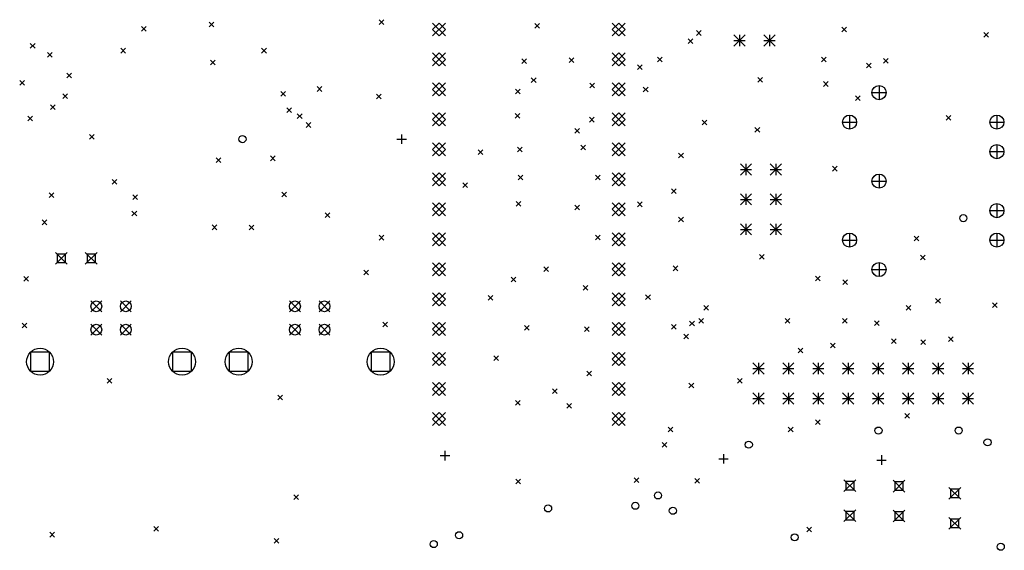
# Model space of a CAD drawing. Extents: x -2 to 158, y -158 to -1.
# Tile 7 of 8: x 75 to 158, y -158 to -113. Entities that reach past the tile are written whole.
import ezdxf

# ---------------------------------------------------------------- set-up
doc = ezdxf.new("R2010")
doc.units = 0
doc.layers.add('BLACK', color=7, linetype='CONTINUOUS')

msp = doc.modelspace()

# ---------------------------------------------------------------- linework, layer by layer
at = {"layer": 'BLACK', "linetype": 'CONTINUOUS'}
for p, q in [((90.775, -113.475), (91.175, -113.875)), ((91.175, -113.475), (90.775, -113.875)), ((105.2, -113.275), (105.6, -113.675)), ((105.6, -113.275), (105.2, -113.675)), ((109.73, -113.555), (110.83, -114.655)), ((110.83, -113.555), (109.73, -114.655)), ((110.28, -113.555), (109.73, -114.105)), ((110.83, -114.105), (110.28, -113.555)), ((124.97, -113.555), (126.07, -114.655)), ((126.07, -113.555), (124.97, -114.655)), ((125.52, -113.555), (124.97, -114.105)), ((126.07, -114.105), (125.52, -113.555)), ((85.025, -113.85), (85.425, -114.25)), ((85.425, -113.85), (85.025, -114.25)), ((109.73, -114.105), (110.28, -114.655)), ((110.28, -114.655), (110.83, -114.105)), ((118.4, -113.6), (118.8, -114)), ((118.8, -113.6), (118.4, -114)), ((124.97, -114.105), (125.52, -114.655)), ((125.52, -114.655), (126.07, -114.105)), ((132.1, -114.2), (132.5, -114.6)), ((132.5, -114.2), (132.1, -114.6)), ((144.450999, -113.910798), (144.850999, -114.310798)), ((144.850999, -113.910798), (144.450999, -114.310798)), ((156.497499, -114.355262), (156.897499, -114.755262)), ((156.897499, -114.355262), (156.497499, -114.755262)), ((131.4, -114.9), (131.8, -115.3)), ((131.8, -114.9), (131.4, -115.3)), ((135.285, -114.555), (136.235, -115.505)), ((136.235, -114.555), (135.285, -115.505)), ((135.285, -115.03), (136.235, -115.03)), ((135.76, -114.555), (135.76, -115.505)), ((137.825, -114.555), (138.775, -115.505)), ((138.775, -114.555), (137.825, -115.505)), ((137.825, -115.03), (138.775, -115.03)), ((138.3, -114.555), (138.3, -115.505)), ((75.6, -115.3), (76, -115.7)), ((76, -115.3), (75.6, -115.7)), ((77.05, -116.05), (77.45, -116.45)), ((77.45, -116.05), (77.05, -116.45)), ((83.275, -115.7), (83.675, -116.1)), ((83.675, -115.7), (83.275, -116.1)), ((95.225, -115.7), (95.625, -116.1)), ((95.625, -115.7), (95.225, -116.1)), ((109.73, -116.095), (110.83, -117.195)), ((110.83, -116.095), (109.73, -117.195)), ((110.28, -116.095), (109.73, -116.645)), ((110.83, -116.645), (110.28, -116.095)), ((124.97, -116.095), (126.07, -117.195)), ((126.07, -116.095), (124.97, -117.195)), ((125.52, -116.095), (124.97, -116.645)), ((126.07, -116.645), (125.52, -116.095)), ((90.875, -116.7), (91.275, -117.1)), ((91.275, -116.7), (90.875, -117.1)), ((109.73, -116.645), (110.28, -117.195)), ((110.28, -117.195), (110.83, -116.645)), ((117.3, -116.6), (117.7, -117)), ((117.7, -116.6), (117.3, -117)), ((121.3, -116.5), (121.7, -116.9)), ((121.7, -116.5), (121.3, -116.9)), ((124.97, -116.645), (125.52, -117.195)), ((125.52, -117.195), (126.07, -116.645)), ((128.8005, -116.4495), (129.2005, -116.8495)), ((129.2005, -116.4495), (128.8005, -116.8495)), ((142.7105, -116.4495), (143.1105, -116.8495)), ((143.1105, -116.4495), (142.7105, -116.8495)), ((147.975, -116.55), (148.375, -116.95)), ((148.375, -116.55), (147.975, -116.95)), ((127.1, -117.1), (127.5, -117.5)), ((127.5, -117.1), (127.1, -117.5)), ((146.54, -116.95), (146.94, -117.35)), ((146.94, -116.95), (146.54, -117.35)), ((74.7, -118.425), (75.1, -118.825)), ((75.1, -118.425), (74.7, -118.825)), ((78.7, -117.8), (79.1, -118.2)), ((79.1, -117.8), (78.7, -118.2)), ((118.1, -118.2), (118.5, -118.6)), ((118.5, -118.2), (118.1, -118.6)), ((137.325, -118.175), (137.725, -118.575)), ((137.725, -118.175), (137.325, -118.575)), ((142.875, -118.525), (143.275, -118.925)), ((143.275, -118.525), (142.875, -118.925)), ((96.85, -119.35), (97.25, -119.75)), ((97.25, -119.35), (96.85, -119.75)), ((99.925, -118.95), (100.325, -119.35)), ((100.325, -118.95), (99.925, -119.35)), ((109.73, -118.635), (110.83, -119.735)), ((110.83, -118.635), (109.73, -119.735)), ((110.28, -118.635), (109.73, -119.185)), ((109.73, -119.185), (110.28, -119.735)), ((110.83, -119.185), (110.28, -118.635)), ((110.28, -119.735), (110.83, -119.185)), ((116.75, -119.15), (117.15, -119.55)), ((117.15, -119.15), (116.75, -119.55)), ((123.075, -118.65), (123.475, -119.05)), ((123.475, -118.65), (123.075, -119.05)), ((124.97, -118.635), (126.07, -119.735)), ((126.07, -118.635), (124.97, -119.735)), ((125.52, -118.635), (124.97, -119.185)), ((124.97, -119.185), (125.52, -119.735)), ((126.07, -119.185), (125.52, -118.635)), ((125.52, -119.735), (126.07, -119.185)), ((127.6, -119), (128, -119.4)), ((128, -119), (127.6, -119.4)), ((147.597499, -118.855262), (147.597499, -120.055262)), ((78.35, -119.55), (78.75, -119.95)), ((78.75, -119.55), (78.35, -119.95)), ((104.975, -119.575), (105.375, -119.975)), ((105.375, -119.575), (104.975, -119.975)), ((145.6, -119.725), (146, -120.125)), ((146, -119.725), (145.6, -120.125)), ((146.997499, -119.455262), (148.197499, -119.455262)), ((77.3, -120.5), (77.7, -120.9)), ((77.7, -120.5), (77.3, -120.9)), ((97.35, -120.75), (97.75, -121.15)), ((97.75, -120.75), (97.35, -121.15)), ((75.4, -121.45), (75.8, -121.85)), ((75.8, -121.45), (75.4, -121.85)), ((98.25, -121.25), (98.65, -121.65)), ((98.65, -121.25), (98.25, -121.65)), ((109.73, -121.175), (110.83, -122.275)), ((110.83, -121.175), (109.73, -122.275)), ((110.28, -121.175), (109.73, -121.725)), ((109.73, -121.725), (110.28, -122.275)), ((110.83, -121.725), (110.28, -121.175)), ((110.28, -122.275), (110.83, -121.725)), ((116.725, -121.225), (117.125, -121.625)), ((117.125, -121.225), (116.725, -121.625)), ((123.025, -121.55), (123.425, -121.95)), ((123.425, -121.55), (123.025, -121.95)), ((124.97, -121.175), (126.07, -122.275)), ((126.07, -121.175), (124.97, -122.275)), ((125.52, -121.175), (124.97, -121.725)), ((124.97, -121.725), (125.52, -122.275)), ((126.07, -121.725), (125.52, -121.175)), ((125.52, -122.275), (126.07, -121.725)), ((132.6, -121.8), (133, -122.2)), ((133, -121.8), (132.6, -122.2)), ((145.097499, -121.355262), (145.097499, -122.555262)), ((153.3, -121.4), (153.7, -121.8)), ((153.7, -121.4), (153.3, -121.8)), ((157.597499, -121.355262), (157.597499, -122.555262)), ((98.988507, -122.0005), (99.388507, -122.4005)), ((99.388507, -122.0005), (98.988507, -122.4005)), ((121.7995, -122.49808), (122.1995, -122.89808)), ((122.1995, -122.49808), (121.7995, -122.89808)), ((137.075, -122.4), (137.475, -122.8)), ((137.475, -122.4), (137.075, -122.8)), ((144.497499, -121.955262), (145.697499, -121.955262)), ((156.997499, -121.955262), (158.197499, -121.955262)), ((80.6125, -123.0125), (81.0125, -123.4125)), ((81.0125, -123.0125), (80.6125, -123.4125)), ((106.7, -123.4), (107.5, -123.4)), ((107.1, -123), (107.1, -123.8)), ((109.73, -123.715), (110.83, -124.815)), ((110.83, -123.715), (109.73, -124.815)), ((110.28, -123.715), (109.73, -124.265)), ((109.73, -124.265), (110.28, -124.815)), ((110.83, -124.265), (110.28, -123.715)), ((110.28, -124.815), (110.83, -124.265)), ((113.6, -124.3), (114, -124.7)), ((114, -124.3), (113.6, -124.7)), ((116.925, -124.075), (117.325, -124.475)), ((117.325, -124.075), (116.925, -124.475)), ((122.3, -123.9), (122.7, -124.3)), ((122.7, -123.9), (122.3, -124.3)), ((124.97, -123.715), (126.07, -124.815)), ((126.07, -123.715), (124.97, -124.815)), ((125.52, -123.715), (124.97, -124.265)), ((124.97, -124.265), (125.52, -124.815)), ((126.07, -124.265), (125.52, -123.715)), ((125.52, -124.815), (126.07, -124.265)), ((157.597499, -123.855262), (157.597499, -125.055262)), ((91.375, -124.975), (91.775, -125.375)), ((91.775, -124.975), (91.375, -125.375)), ((95.975, -124.825), (96.375, -125.225)), ((96.375, -124.825), (95.975, -125.225)), ((130.6, -124.575), (131, -124.975)), ((131, -124.575), (130.6, -124.975)), ((156.997499, -124.455262), (158.197499, -124.455262)), ((135.835, -125.49), (136.785, -126.44)), ((136.785, -125.49), (135.835, -126.44)), ((135.835, -125.965), (136.785, -125.965)), ((136.31, -125.49), (136.31, -126.44)), ((138.375, -125.49), (139.325, -126.44)), ((139.325, -125.49), (138.375, -126.44)), ((138.375, -125.965), (139.325, -125.965)), ((138.85, -125.49), (138.85, -126.44)), ((143.65, -125.7), (144.05, -126.1)), ((144.05, -125.7), (143.65, -126.1)), ((82.55, -126.825), (82.95, -127.225)), ((82.95, -126.825), (82.55, -127.225)), ((109.73, -126.255), (110.83, -127.355)), ((110.83, -126.255), (109.73, -127.355)), ((110.28, -126.255), (109.73, -126.805)), ((109.73, -126.805), (110.28, -127.355)), ((110.83, -126.805), (110.28, -126.255)), ((110.28, -127.355), (110.83, -126.805)), ((116.975, -126.45), (117.375, -126.85)), ((117.375, -126.45), (116.975, -126.85)), ((123.55, -126.45), (123.95, -126.85)), ((123.95, -126.45), (123.55, -126.85)), ((124.97, -126.255), (126.07, -127.355)), ((126.07, -126.255), (124.97, -127.355)), ((125.52, -126.255), (124.97, -126.805)), ((124.97, -126.805), (125.52, -127.355)), ((126.07, -126.805), (125.52, -126.255)), ((125.52, -127.355), (126.07, -126.805)), ((146.997499, -126.955262), (148.197499, -126.955262)), ((147.597499, -126.355262), (147.597499, -127.555262)), ((112.3, -127.1), (112.7, -127.5)), ((112.7, -127.1), (112.3, -127.5)), ((130.000498, -127.6), (130.400498, -128)), ((130.400498, -127.6), (130.000498, -128)), ((77.205161, -127.955161), (77.605161, -128.355161)), ((77.605161, -127.955161), (77.205161, -128.355161)), ((84.3, -128.125), (84.7, -128.525)), ((84.7, -128.125), (84.3, -128.525)), ((96.925, -127.9), (97.325, -128.3)), ((97.325, -127.9), (96.925, -128.3)), ((135.835, -128.03), (136.785, -128.98)), ((136.785, -128.03), (135.835, -128.98)), ((135.835, -128.505), (136.785, -128.505)), ((136.31, -128.03), (136.31, -128.98)), ((138.375, -128.03), (139.325, -128.98)), ((139.325, -128.03), (138.375, -128.98)), ((138.375, -128.505), (139.325, -128.505)), ((138.85, -128.03), (138.85, -128.98)), ((109.73, -128.795), (110.83, -129.895)), ((110.83, -128.795), (109.73, -129.895)), ((110.28, -128.795), (109.73, -129.345)), ((109.73, -129.345), (110.28, -129.895)), ((110.83, -129.345), (110.28, -128.795)), ((110.28, -129.895), (110.83, -129.345)), ((116.825, -128.675), (117.225, -129.075)), ((117.225, -128.675), (116.825, -129.075)), ((121.7995, -129.0005), (122.1995, -129.4005)), ((122.1995, -129.0005), (121.7995, -129.4005)), ((124.97, -128.795), (126.07, -129.895)), ((126.07, -128.795), (124.97, -129.895)), ((125.52, -128.795), (124.97, -129.345)), ((124.97, -129.345), (125.52, -129.895)), ((126.07, -129.345), (125.52, -128.795)), ((125.52, -129.895), (126.07, -129.345)), ((127.1, -128.725), (127.5, -129.125)), ((127.5, -128.725), (127.1, -129.125)), ((156.997499, -129.455262), (158.197499, -129.455262)), ((157.597499, -128.855262), (157.597499, -130.055262)), ((76.6, -130.25), (77, -130.65)), ((77, -130.25), (76.6, -130.65)), ((84.225, -129.5), (84.625, -129.9)), ((84.625, -129.5), (84.225, -129.9)), ((100.6, -129.65), (101, -130.05)), ((101, -129.65), (100.6, -130.05)), ((130.6, -130), (131, -130.4)), ((131, -130), (130.6, -130.4)), ((91.025, -130.675), (91.425, -131.075)), ((91.425, -130.675), (91.025, -131.075)), ((94.175, -130.7), (94.575, -131.1)), ((94.575, -130.7), (94.175, -131.1)), ((135.835, -130.57), (136.785, -131.52)), ((136.785, -130.57), (135.835, -131.52)), ((135.835, -131.045), (136.785, -131.045)), ((136.31, -130.57), (136.31, -131.52)), ((138.375, -130.57), (139.325, -131.52)), ((139.325, -130.57), (138.375, -131.52)), ((138.375, -131.045), (139.325, -131.045)), ((138.85, -130.57), (138.85, -131.52)), ((105.2, -131.55), (105.6, -131.95)), ((105.6, -131.55), (105.2, -131.95)), ((109.73, -131.335), (110.83, -132.435)), ((110.83, -131.335), (109.73, -132.435)), ((110.28, -131.335), (109.73, -131.885)), ((109.73, -131.885), (110.28, -132.435)), ((110.83, -131.885), (110.28, -131.335)), ((110.28, -132.435), (110.83, -131.885)), ((123.55, -131.525), (123.95, -131.925)), ((123.95, -131.525), (123.55, -131.925)), ((124.97, -131.335), (126.07, -132.435)), ((126.07, -131.335), (124.97, -132.435)), ((125.52, -131.335), (124.97, -131.885)), ((124.97, -131.885), (125.52, -132.435)), ((126.07, -131.885), (125.52, -131.335)), ((125.52, -132.435), (126.07, -131.885)), ((144.497499, -131.955262), (145.697499, -131.955262)), ((145.097499, -131.355262), (145.097499, -132.555262)), ((150.58, -131.61), (150.98, -132.01)), ((150.98, -131.61), (150.58, -132.01)), ((156.997499, -131.955262), (158.197499, -131.955262)), ((157.597499, -131.355262), (157.597499, -132.555262)), ((77.725, -133), (78.725, -134)), ((78.725, -133), (77.725, -134)), ((78.578557, -133.146443), (77.871443, -133.146443)), ((77.871443, -133.146443), (77.871443, -133.853557)), ((78.578557, -133.853557), (78.578557, -133.146443)), ((80.265, -133), (81.265, -134)), ((81.265, -133), (80.265, -134)), ((81.118557, -133.146443), (80.411443, -133.146443)), ((80.411443, -133.146443), (80.411443, -133.853557)), ((81.118557, -133.853557), (81.118557, -133.146443)), ((137.45, -133.175), (137.85, -133.575)), ((137.85, -133.175), (137.45, -133.575)), ((151.125, -133.225), (151.525, -133.625)), ((151.525, -133.225), (151.125, -133.625)), ((77.871443, -133.853557), (78.578557, -133.853557)), ((80.411443, -133.853557), (81.118557, -133.853557)), ((109.73, -133.875), (110.83, -134.975)), ((110.83, -133.875), (109.73, -134.975)), ((110.28, -133.875), (109.73, -134.425)), ((109.73, -134.425), (110.28, -134.975)), ((110.83, -134.425), (110.28, -133.875)), ((110.28, -134.975), (110.83, -134.425)), ((119.15, -134.225), (119.55, -134.625)), ((119.55, -134.225), (119.15, -134.625)), ((124.97, -133.875), (126.07, -134.975)), ((126.07, -133.875), (124.97, -134.975)), ((125.52, -133.875), (124.97, -134.425)), ((124.97, -134.425), (125.52, -134.975)), ((126.07, -134.425), (125.52, -133.875)), ((125.52, -134.975), (126.07, -134.425)), ((130.125, -134.15), (130.525, -134.55)), ((130.525, -134.15), (130.125, -134.55)), ((146.997499, -134.455262), (148.197499, -134.455262)), ((147.597499, -133.855262), (147.597499, -135.055262)), ((75.05, -135.05), (75.45, -135.45)), ((75.45, -135.05), (75.05, -135.45)), ((103.9, -134.5), (104.3, -134.9)), ((104.3, -134.5), (103.9, -134.9)), ((116.4, -135.1), (116.8, -135.5)), ((116.8, -135.1), (116.4, -135.5)), ((142.2, -135.0005), (142.6, -135.4005)), ((142.6, -135.0005), (142.2, -135.4005)), ((122.5, -135.8), (122.9, -136.2)), ((122.9, -135.8), (122.5, -136.2)), ((144.52, -135.32), (144.92, -135.72)), ((144.92, -135.32), (144.52, -135.72)), ((109.73, -136.415), (110.83, -137.515)), ((110.83, -136.415), (109.73, -137.515)), ((110.28, -136.415), (109.73, -136.965)), ((109.73, -136.965), (110.28, -137.515)), ((110.83, -136.965), (110.28, -136.415)), ((110.28, -137.515), (110.83, -136.965)), ((114.45, -136.65), (114.85, -137.05)), ((114.85, -136.65), (114.45, -137.05)), ((124.97, -136.415), (126.07, -137.515)), ((126.07, -136.415), (124.97, -137.515)), ((125.52, -136.415), (124.97, -136.965)), ((124.97, -136.965), (125.52, -137.515)), ((126.07, -136.965), (125.52, -136.415)), ((125.52, -137.515), (126.07, -136.965)), ((127.8, -136.6), (128.2, -137)), ((128.2, -136.6), (127.8, -137)), ((152.4, -136.9), (152.8, -137.3)), ((152.8, -136.9), (152.4, -137.3)), ((80.74312, -137.11166), (81.65752, -138.02606)), ((81.65752, -137.11166), (80.74312, -138.02606)), ((83.24248, -137.11166), (84.15688, -138.02606)), ((84.15688, -137.11166), (83.24248, -138.02606)), ((97.59312, -137.11166), (98.50752, -138.02606)), ((98.50752, -137.11166), (97.59312, -138.02606)), ((100.09248, -137.11166), (101.00688, -138.02606)), ((101.00688, -137.11166), (100.09248, -138.02606)), ((132.732163, -137.4995), (133.132163, -137.8995)), ((133.132163, -137.4995), (132.732163, -137.8995)), ((149.9, -137.5), (150.3, -137.9)), ((150.3, -137.5), (149.9, -137.9)), ((157.225, -137.275), (157.625, -137.675)), ((157.625, -137.275), (157.225, -137.675)), ((132.3, -138.599001), (132.7, -138.999001)), ((132.7, -138.599001), (132.3, -138.999001)), ((139.624421, -138.599001), (140.024421, -138.999001)), ((140.024421, -138.599001), (139.624421, -138.999001)), ((144.5, -138.599001), (144.9, -138.999001)), ((144.9, -138.599001), (144.5, -138.999001)), ((74.9, -139), (75.3, -139.4)), ((75.3, -139), (74.9, -139.4)), ((80.74312, -139.09286), (81.65752, -140.00726)), ((81.65752, -139.09286), (80.74312, -140.00726)), ((83.24248, -139.09286), (84.15688, -140.00726)), ((84.15688, -139.09286), (83.24248, -140.00726)), ((97.59312, -139.09286), (98.50752, -140.00726)), ((98.50752, -139.09286), (97.59312, -140.00726)), ((100.09248, -139.09286), (101.00688, -140.00726)), ((101.00688, -139.09286), (100.09248, -140.00726)), ((105.5, -138.9), (105.9, -139.3)), ((105.9, -138.9), (105.5, -139.3)), ((109.73, -138.955), (110.83, -140.055)), ((110.83, -138.955), (109.73, -140.055)), ((110.28, -138.955), (109.73, -139.505)), ((110.83, -139.505), (110.28, -138.955)), ((117.525, -139.2), (117.925, -139.6)), ((117.925, -139.2), (117.525, -139.6)), ((122.6, -139.3), (123, -139.7)), ((123, -139.3), (122.6, -139.7)), ((124.97, -138.955), (126.07, -140.055)), ((126.07, -138.955), (124.97, -140.055)), ((125.52, -138.955), (124.97, -139.505)), ((126.07, -139.505), (125.52, -138.955)), ((130, -139.1), (130.4, -139.5)), ((130.4, -139.1), (130, -139.5)), ((131.53155, -138.819655), (131.93155, -139.219655)), ((131.93155, -138.819655), (131.53155, -139.219655)), ((147.2, -138.8), (147.6, -139.2)), ((147.6, -138.8), (147.2, -139.2)), ((109.73, -139.505), (110.28, -140.055)), ((110.28, -140.055), (110.83, -139.505)), ((124.97, -139.505), (125.52, -140.055)), ((125.52, -140.055), (126.07, -139.505)), ((131.025, -139.925), (131.425, -140.325)), ((131.425, -139.925), (131.025, -140.325)), ((148.66, -140.32), (149.06, -140.72)), ((149.06, -140.32), (148.66, -140.72)), ((153.48, -140.15), (153.88, -140.55)), ((153.88, -140.15), (153.48, -140.55)), ((140.725, -141.125), (141.125, -141.525)), ((141.125, -141.125), (140.725, -141.525)), ((143.49, -140.69), (143.89, -141.09)), ((143.89, -140.69), (143.49, -141.09)), ((151.15, -140.42), (151.55, -140.82)), ((151.55, -140.42), (151.15, -140.82)), ((77.238431, -141.459629), (75.621969, -141.459629)), ((75.621969, -141.459629), (75.621969, -143.076091)), ((77.238431, -143.076091), (77.238431, -141.459629)), ((89.278031, -141.459629), (87.661569, -141.459629)), ((87.661569, -141.459629), (87.661569, -143.076091)), ((89.278031, -143.076091), (89.278031, -141.459629)), ((94.088431, -141.459629), (92.471969, -141.459629)), ((92.471969, -141.459629), (92.471969, -143.076091)), ((94.088431, -143.076091), (94.088431, -141.459629)), ((106.128031, -141.459629), (104.511569, -141.459629)), ((104.511569, -141.459629), (104.511569, -143.076091)), ((106.128031, -143.076091), (106.128031, -141.459629)), ((109.73, -141.495), (110.83, -142.595)), ((110.83, -141.495), (109.73, -142.595)), ((110.28, -141.495), (109.73, -142.045)), ((110.83, -142.045), (110.28, -141.495)), ((114.925, -141.775), (115.325, -142.175)), ((115.325, -141.775), (114.925, -142.175)), ((124.97, -141.495), (126.07, -142.595)), ((126.07, -141.495), (124.97, -142.595)), ((125.52, -141.495), (124.97, -142.045)), ((126.07, -142.045), (125.52, -141.495)), ((109.73, -142.045), (110.28, -142.595)), ((110.28, -142.595), (110.83, -142.045)), ((124.97, -142.045), (125.52, -142.595)), ((125.52, -142.595), (126.07, -142.045)), ((136.8925, -142.36), (137.8425, -143.31)), ((137.8425, -142.36), (136.8925, -143.31)), ((137.3675, -142.36), (137.3675, -143.31)), ((139.4325, -142.36), (140.3825, -143.31)), ((140.3825, -142.36), (139.4325, -143.31)), ((139.9075, -142.36), (139.9075, -143.31)), ((141.9725, -142.36), (142.9225, -143.31)), ((142.9225, -142.36), (141.9725, -143.31)), ((142.4475, -142.36), (142.4475, -143.31)), ((144.5125, -142.36), (145.4625, -143.31)), ((145.4625, -142.36), (144.5125, -143.31)), ((144.9875, -142.36), (144.9875, -143.31)), ((147.0525, -142.36), (148.0025, -143.31)), ((148.0025, -142.36), (147.0525, -143.31)), ((147.5275, -142.36), (147.5275, -143.31)), ((149.5925, -142.36), (150.5425, -143.31)), ((150.5425, -142.36), (149.5925, -143.31)), ((150.0675, -142.36), (150.0675, -143.31)), ((152.1325, -142.36), (153.0825, -143.31)), ((153.0825, -142.36), (152.1325, -143.31)), ((152.6075, -142.36), (152.6075, -143.31)), ((154.6725, -142.36), (155.6225, -143.31)), ((155.6225, -142.36), (154.6725, -143.31)), ((155.1475, -142.36), (155.1475, -143.31)), ((75.621969, -143.076091), (77.238431, -143.076091)), ((87.661569, -143.076091), (89.278031, -143.076091)), ((92.471969, -143.076091), (94.088431, -143.076091)), ((104.511569, -143.076091), (106.128031, -143.076091)), ((122.8, -143.075), (123.2, -143.475)), ((123.2, -143.075), (122.8, -143.475)), ((136.8925, -142.835), (137.8425, -142.835)), ((139.4325, -142.835), (140.3825, -142.835)), ((141.9725, -142.835), (142.9225, -142.835)), ((144.5125, -142.835), (145.4625, -142.835)), ((147.0525, -142.835), (148.0025, -142.835)), ((149.5925, -142.835), (150.5425, -142.835)), ((152.1325, -142.835), (153.0825, -142.835)), ((154.6725, -142.835), (155.6225, -142.835)), ((82.125, -143.675), (82.525, -144.075)), ((82.525, -143.675), (82.125, -144.075)), ((109.73, -144.035), (110.83, -145.135)), ((110.83, -144.035), (109.73, -145.135)), ((110.28, -144.035), (109.73, -144.585)), ((110.83, -144.585), (110.28, -144.035)), ((124.97, -144.035), (126.07, -145.135)), ((126.07, -144.035), (124.97, -145.135)), ((125.52, -144.035), (124.97, -144.585)), ((126.07, -144.585), (125.52, -144.035)), ((131.475, -144.075), (131.875, -144.475)), ((131.875, -144.075), (131.475, -144.475)), ((135.6, -143.675), (136, -144.075)), ((136, -143.675), (135.6, -144.075)), ((96.6, -145.1), (97, -145.5)), ((97, -145.1), (96.6, -145.5)), ((109.73, -144.585), (110.28, -145.135)), ((110.28, -145.135), (110.83, -144.585)), ((119.9, -144.55), (120.3, -144.95)), ((120.3, -144.55), (119.9, -144.95)), ((124.97, -144.585), (125.52, -145.135)), ((125.52, -145.135), (126.07, -144.585)), ((136.8925, -144.9), (137.8425, -145.85)), ((137.8425, -144.9), (136.8925, -145.85)), ((137.3675, -144.9), (137.3675, -145.85)), ((139.4325, -144.9), (140.3825, -145.85)), ((140.3825, -144.9), (139.4325, -145.85)), ((139.9075, -144.9), (139.9075, -145.85)), ((141.9725, -144.9), (142.9225, -145.85)), ((142.9225, -144.9), (141.9725, -145.85)), ((142.4475, -144.9), (142.4475, -145.85)), ((144.5125, -144.9), (145.4625, -145.85)), ((145.4625, -144.9), (144.5125, -145.85)), ((144.9875, -144.9), (144.9875, -145.85)), ((147.0525, -144.9), (148.0025, -145.85)), ((148.0025, -144.9), (147.0525, -145.85)), ((147.5275, -144.9), (147.5275, -145.85)), ((149.5925, -144.9), (150.5425, -145.85)), ((150.5425, -144.9), (149.5925, -145.85)), ((150.0675, -144.9), (150.0675, -145.85)), ((152.1325, -144.9), (153.0825, -145.85)), ((153.0825, -144.9), (152.1325, -145.85)), ((152.6075, -144.9), (152.6075, -145.85)), ((154.6725, -144.9), (155.6225, -145.85)), ((155.6225, -144.9), (154.6725, -145.85)), ((155.1475, -144.9), (155.1475, -145.85)), ((116.75, -145.55), (117.15, -145.95)), ((117.15, -145.55), (116.75, -145.95)), ((121.1, -145.8), (121.5, -146.2)), ((121.5, -145.8), (121.1, -146.2)), ((136.8925, -145.375), (137.8425, -145.375)), ((139.4325, -145.375), (140.3825, -145.375)), ((141.9725, -145.375), (142.9225, -145.375)), ((144.5125, -145.375), (145.4625, -145.375)), ((147.0525, -145.375), (148.0025, -145.375)), ((149.5925, -145.375), (150.5425, -145.375)), ((152.1325, -145.375), (153.0825, -145.375)), ((154.6725, -145.375), (155.6225, -145.375)), ((109.73, -146.575), (110.83, -147.675)), ((110.83, -146.575), (109.73, -147.675)), ((110.28, -146.575), (109.73, -147.125)), ((110.83, -147.125), (110.28, -146.575)), ((124.97, -146.575), (126.07, -147.675)), ((126.07, -146.575), (124.97, -147.675)), ((125.52, -146.575), (124.97, -147.125)), ((126.07, -147.125), (125.52, -146.575)), ((149.788272, -146.6568), (150.188272, -147.0568)), ((150.188272, -146.6568), (149.788272, -147.0568)), ((109.73, -147.125), (110.28, -147.675)), ((110.28, -147.675), (110.83, -147.125)), ((124.97, -147.125), (125.52, -147.675)), ((125.52, -147.675), (126.07, -147.125)), ((129.7, -147.8), (130.1, -148.2)), ((130.1, -147.8), (129.7, -148.2)), ((139.9, -147.8), (140.3, -148.2)), ((140.3, -147.8), (139.9, -148.2)), ((142.2, -147.2), (142.6, -147.6)), ((142.6, -147.2), (142.2, -147.6)), ((129.2, -149.1), (129.6, -149.5)), ((129.6, -149.1), (129.2, -149.5)), ((110.375, -150.225), (111.175, -150.225)), ((110.775, -149.825), (110.775, -150.625)), ((134.4, -150.1), (134.4, -150.9)), ((147.8, -150.2), (147.8, -151)), ((134, -150.5), (134.8, -150.5)), ((147.4, -150.6), (148.2, -150.6)), ((116.775, -152.225), (117.175, -152.625)), ((117.175, -152.225), (116.775, -152.625)), ((126.825, -152.1), (127.225, -152.5)), ((127.225, -152.1), (126.825, -152.5)), ((131.98, -152.17), (132.38, -152.57)), ((132.38, -152.17), (131.98, -152.57)), ((144.625, -152.275), (145.625, -153.275)), ((145.625, -152.275), (144.625, -153.275)), ((145.478557, -152.421443), (144.771443, -152.421443)), ((144.771443, -152.421443), (144.771443, -153.128557)), ((145.478557, -153.128557), (145.478557, -152.421443)), ((148.8, -152.31), (149.8, -153.31)), ((149.8, -152.31), (148.8, -153.31)), ((149.653557, -152.456443), (148.946443, -152.456443)), ((148.946443, -152.456443), (148.946443, -153.163557)), ((149.653557, -153.163557), (149.653557, -152.456443)), ((97.95, -153.55), (98.35, -153.95)), ((98.35, -153.55), (97.95, -153.95)), ((144.771443, -153.128557), (145.478557, -153.128557)), ((148.946443, -153.163557), (149.653557, -153.163557)), ((153.525, -152.925), (154.525, -153.925)), ((154.525, -152.925), (153.525, -153.925)), ((154.378557, -153.071443), (153.671443, -153.071443)), ((153.671443, -153.071443), (153.671443, -153.778557)), ((154.378557, -153.778557), (154.378557, -153.071443)), ((153.671443, -153.778557), (154.378557, -153.778557)), ((144.625, -154.815), (145.625, -155.815)), ((145.625, -154.815), (144.625, -155.815)), ((145.478557, -154.961443), (144.771443, -154.961443)), ((144.771443, -154.961443), (144.771443, -155.668557)), ((145.478557, -155.668557), (145.478557, -154.961443)), ((148.8, -154.85), (149.8, -155.85)), ((149.8, -154.85), (148.8, -155.85)), ((149.653557, -154.996443), (148.946443, -154.996443)), ((148.946443, -154.996443), (148.946443, -155.703557)), ((149.653557, -155.703557), (149.653557, -154.996443)), ((144.771443, -155.668557), (145.478557, -155.668557)), ((148.946443, -155.703557), (149.653557, -155.703557)), ((153.525, -155.465), (154.525, -156.465)), ((154.525, -155.465), (153.525, -156.465)), ((154.378557, -155.611443), (153.671443, -155.611443)), ((153.671443, -155.611443), (153.671443, -156.318557)), ((154.378557, -156.318557), (154.378557, -155.611443)), ((77.25, -156.725), (77.65, -157.125)), ((77.65, -156.725), (77.25, -157.125)), ((86.075, -156.225), (86.475, -156.625)), ((86.475, -156.225), (86.075, -156.625)), ((141.461001, -156.288999), (141.861001, -156.688999)), ((141.861001, -156.288999), (141.461001, -156.688999)), ((153.671443, -156.318557), (154.378557, -156.318557)), ((96.275, -157.25), (96.675, -157.65)), ((96.675, -157.25), (96.275, -157.65))]:
    msp.add_line(p, q, dxfattribs=at)
at = {"layer": 'BLACK'}
for centre, radius in [((147.597499, -119.455262), 0.6), ((145.097499, -121.955262), 0.6), ((157.597499, -121.955262), 0.6), ((93.6, -123.4), 0.3), ((157.597499, -124.455262), 0.6), ((147.597499, -126.955262), 0.6), ((157.597499, -129.455262), 0.6), ((154.75, -130.1), 0.3), ((145.097499, -131.955262), 0.6), ((157.597499, -131.955262), 0.6), ((147.597499, -134.455262), 0.6), ((81.20032, -137.56886), 0.4572), ((83.69968, -137.56886), 0.4572), ((98.05032, -137.56886), 0.4572), ((100.54968, -137.56886), 0.4572), ((81.20032, -139.55006), 0.4572), ((83.69968, -139.55006), 0.4572), ((98.05032, -139.55006), 0.4572), ((100.54968, -139.55006), 0.4572), ((76.4302, -142.26786), 1.143), ((88.4698, -142.26786), 1.143), ((93.2802, -142.26786), 1.143), ((105.3198, -142.26786), 1.143), ((147.55, -148.1), 0.3), ((154.35, -148.1), 0.3), ((136.55, -149.3), 0.3), ((156.8, -149.1), 0.3), ((128.85, -153.6), 0.3), ((119.525, -154.7), 0.3), ((126.925, -154.475), 0.3), ((130.108462, -154.900999), 0.3), ((111.975, -156.975), 0.3), ((140.437632, -157.1505), 0.3), ((109.825, -157.725), 0.3), ((157.925, -157.95), 0.3)]:
    msp.add_circle(centre, radius, dxfattribs=at)

doc.saveas('drawing.dxf')
